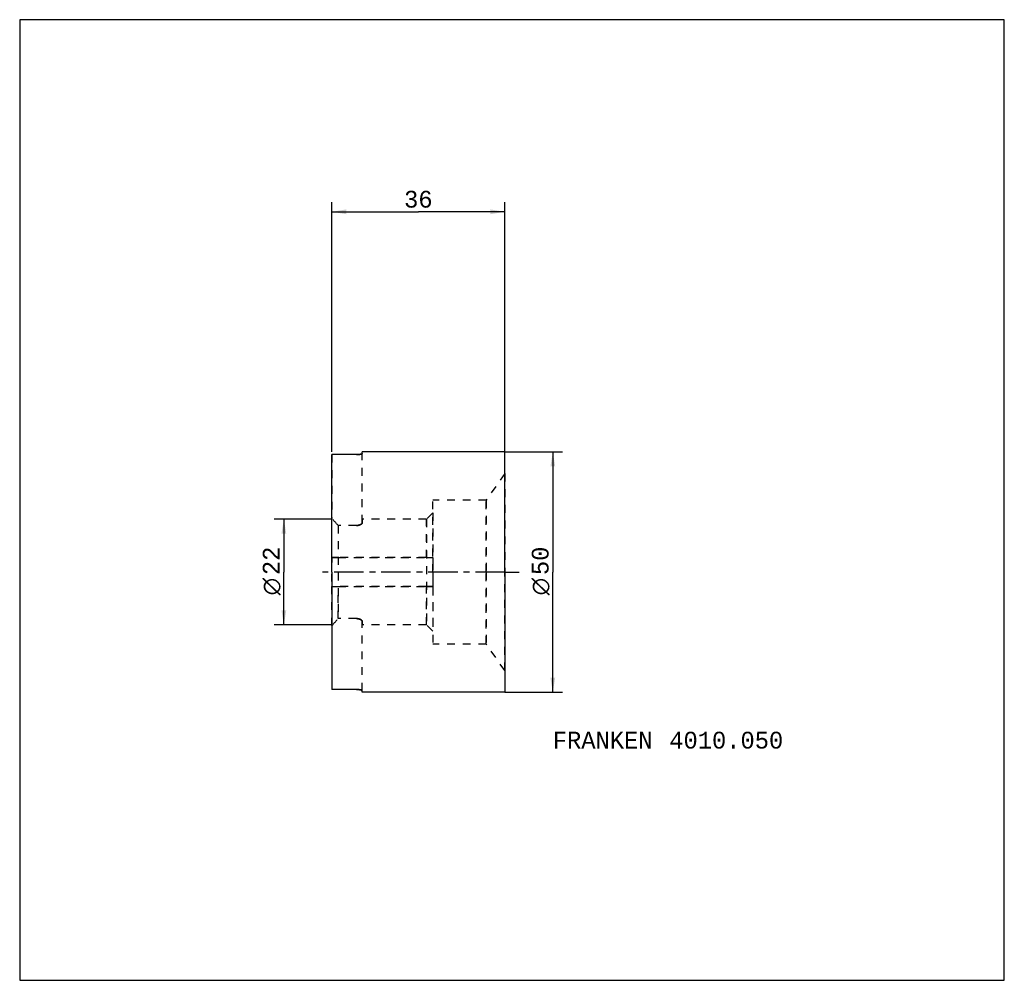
# Model space of a CAD drawing. Extents: x -65 to 140, y -85 to 115.
import ezdxf
from ezdxf.enums import TextEntityAlignment as Align

# ---------------------------------------------------------------- set-up
doc = ezdxf.new("R2010")
doc.units = 0
doc.header["$LTSCALE"] = 16.335
doc.linetypes.add('CENTER', pattern=[0.6, 0.375, -0.075, 0.075, -0.075])
doc.linetypes.add('DASHED', pattern=[0.2, 0.1, -0.1])
doc.layers.get('0').update_dxf_attribs({"linetype": 'CONTINUOUS'})
for name, color, linetype in [('1', 4, 'CONTINUOUS'), ('2', 7, 'CONTINUOUS'), ('4', 2, 'CENTER'), ('INFTOTAL', 9, 'CONTINUOUS'), ('SK2', 7, 'CONTINUOUS'), ('SK3', 1, 'DASHED'), ('SK6', 5, 'CONTINUOUS')]:
    doc.layers.add(name, color=color, linetype=linetype)
doc.styles.add('TEXTSTYLE_1', font='gdt', dxfattribs={"width": 0.8})
doc.styles.add('TEXTSTYLE_2', font='monos.ttf')
doc.dimstyles.new('DIMSTYLE_1', dxfattribs={"dimtxt": 3.5, "dimasz": 3, "dimexe": 2, "dimexo": 0, "dimgap": 0.875, "dimtad": 1, "dimdec": 3, "dimtxsty": 'TEXTSTYLE_2', "dimblk": '_FILLED', "dimblk1": '_FILLED', "dimblk2": '_FILLED', "dimcen": 0.09, "dimclrt": 5, "dimazin": 3, "dimtp": 0.3, "dimtm": 0.3, "dimtfac": 1, "dimtdec": 3, "dimtofl": 0, "dimtmove": 0, "dimatfit": 3, "dimtolj": 1})
doc.dimstyles.new('DIMSTYLE_2', dxfattribs={"dimtxt": 3.5, "dimasz": 3, "dimexe": 2, "dimexo": 0, "dimgap": 0.875, "dimtad": 1, "dimdec": 3, "dimtxsty": 'TEXTSTYLE_2', "dimblk": '_FILLED', "dimblk1": '_FILLED', "dimblk2": '_FILLED', "dimcen": 0.09, "dimclrt": 5, "dimazin": 3, "dimtp": 0.2, "dimtm": 0.2, "dimtfac": 1, "dimtdec": 3, "dimtofl": 0, "dimtmove": 0, "dimatfit": 3, "dimtolj": 1})

# ---------------------------------------------------------------- blocks, each defined once
blk = doc.blocks.new('_FILLED')
at = {"color": 0, "linetype": 'BYBLOCK'}
blk.add_solid([(0, 0), (-1, 0.167), (-1, -0.167)], dxfattribs=at)
blk = doc.blocks.new('*D0')
at = {"layer": '2', "color": 7, "linetype": 'CONTINUOUS'}
for p, q in [((0, 25), (0, 77)), ((36, 25), (36, 77)), ((0, 75), (18, 75)), ((36, 75), (18, 75))]:
    blk.add_line(p, q, dxfattribs=at)
at = {"layer": '2', "color": 7, "linetype": 'CONTINUOUS', "xscale": 3, "yscale": 3, "zscale": 3, "rotation": 180}
blk.add_blockref('_FILLED', (0, 75), dxfattribs=at)
at = {"layer": '2', "color": 7, "linetype": 'CONTINUOUS', "xscale": 3, "yscale": 3, "zscale": 3}
blk.add_blockref('_FILLED', (36, 75), dxfattribs=at)
at = {"layer": '2', "color": 7, "linetype": 'CONTINUOUS', "style": 'TEXTSTYLE_2'}
blk.add_text('36', height=3.5, dxfattribs=at).set_placement((18, 75.875), align=Align.CENTER)
blk = doc.blocks.new('*D1')
at = {"layer": '2', "color": 7, "linetype": 'CONTINUOUS'}
for p, q in [((36, 25), (48, 25)), ((46, 25), (46, 0)), ((46, -25), (46, 0)), ((36, -25), (48, -25))]:
    blk.add_line(p, q, dxfattribs=at)
at = {"layer": '2', "color": 7, "linetype": 'CONTINUOUS', "xscale": 3, "yscale": 3, "zscale": 3}
for p, rotation in [((46, 25), 90), ((46, -25), 270)]:
    blk.add_blockref('_FILLED', p, dxfattribs=dict(at, rotation=rotation))
at = {"layer": '2', "color": 7, "linetype": 'CONTINUOUS'}
for s, style, p in [('50', 'TEXTSTYLE_2', (45.12, 2.33)), ('n', 'TEXTSTYLE_1', (45.12, -3.03))]:
    blk.add_text(s, height=3.5, rotation=90, dxfattribs=dict(at, style=style)).set_placement(p, align=Align.CENTER)
blk = doc.blocks.new('*D2')
at = {"layer": 'SK2', "color": 7, "linetype": 'CONTINUOUS'}
for p, q in [((0, 11), (-12, 11)), ((-10, 11), (-10, 0)), ((-10, -11), (-10, 0)), ((0, -11), (-12, -11))]:
    blk.add_line(p, q, dxfattribs=at)
at = {"layer": 'SK2', "color": 7, "linetype": 'CONTINUOUS', "xscale": 3, "yscale": 3, "zscale": 3}
for p, rotation in [((-10, 11), 90), ((-10, -11), 270)]:
    blk.add_blockref('_FILLED', p, dxfattribs=dict(at, rotation=rotation))
at = {"layer": 'SK2', "color": 7, "linetype": 'CONTINUOUS'}
for s, style, p in [('22', 'TEXTSTYLE_2', (-10.88, 2.33)), ('n', 'TEXTSTYLE_1', (-10.88, -3.03))]:
    blk.add_text(s, height=3.5, rotation=90, dxfattribs=dict(at, style=style)).set_placement(p, align=Align.CENTER)

msp = doc.modelspace()

# ---------------------------------------------------------------- linework, layer by layer
at = {"layer": '1', "color": 4, "linetype": 'CONTINUOUS'}
for p, q in [((36, 25), (6.3, 25)), ((6.3, 24.6779), (6.3, 25)), ((36, 20.5), (36, 25)), ((0, 0), (0, 24.4532)), ((5.1, 24.4532), (0, 24.4532)), ((36, 0), (36, 20.5)), ((0, 0), (0, -24.4532)), ((36, 0), (36, -20.5)), ((36, -20.5), (36, -25)), ((5.1, -24.4532), (0, -24.4532)), ((6.3, -25), (6.3, -24.6779)), ((36, -25), (6.3, -25))]:
    msp.add_line(p, q, dxfattribs=at)
at = {"layer": '1', "color": 7, "linetype": 'CONTINUOUS'}
for points, knots in [([(6.3, 24.6779), (6.3, 24.6747), (6.2989, 24.6679), (6.2944, 24.658), (6.287, 24.6482), (6.2768, 24.6384), (6.2639, 24.6285), (6.2418, 24.6145), (6.207, 24.5976), (6.157, 24.5785), (6.0971, 24.5598), (6.0276, 24.5419), (5.9491, 24.525), (5.8624, 24.5093), (5.7682, 24.4951), (5.6674, 24.4827), (5.5228, 24.4684), (5.333, 24.4564), (5.1787, 24.4532), (5.1, 24.4532)], [0, 0, 0, 0, 0.00774338, 0.01622192, 0.02590966, 0.03711941, 0.05004153, 0.06478699, 0.09994209, 0.14275331, 0.19308759, 0.25065054, 0.3150333, 0.38573374, 0.4621682, 0.54367932, 0.6295413, 0.81110441, 1, 1, 1, 1]), ([(5.1, -24.4532), (5.1787, -24.4532), (5.333, -24.4564), (5.5228, -24.4684), (5.6674, -24.4827), (5.7682, -24.4951), (5.8624, -24.5093), (5.9491, -24.525), (6.0276, -24.5419), (6.0971, -24.5598), (6.157, -24.5785), (6.207, -24.5976), (6.2418, -24.6145), (6.2639, -24.6285), (6.2768, -24.6384), (6.287, -24.6482), (6.2944, -24.658), (6.2989, -24.6679), (6.3, -24.6747), (6.3, -24.6779)], [0, 0, 0, 0, 0.18889559, 0.3704587, 0.45632068, 0.5378318, 0.61426626, 0.6849667, 0.74934946, 0.80691241, 0.85724669, 0.90005791, 0.93521301, 0.94995847, 0.96288059, 0.97409034, 0.98377808, 0.99225662, 1, 1, 1, 1])]:
    msp.add_open_spline(points, degree=3, knots=knots, dxfattribs=at)
at = {"layer": '4', "color": 2, "linetype": 'CENTER'}
for q in [(-3, 0), (39, 0)]:
    msp.add_line((36, 0), q, dxfattribs=at)
at = {"layer": 'INFTOTAL', "color": 9, "linetype": 'CONTINUOUS'}
for p, q in [((140, 115), (-65, 115)), ((-65, 115), (-65, -85)), ((140, -85), (140, 115)), ((-65, -85), (140, -85))]:
    msp.add_line(p, q, dxfattribs=at)
at = {"layer": 'SK3', "color": 1, "linetype": 'DASHED'}
for p, q in [((6.3, 10.247), (6.3, 24.6779)), ((6.3, 10.247), (6.3, 24.6779)), ((0, 24.4532), (0, 11.1467)), ((5.1, 24.4532), (0, 24.4532)), ((36, 20.5), (32.1489, 15)), ((36, 20.5), (36, 0)), ((32.1489, 15), (21, 15)), ((21, 0), (21, 15)), ((32.1489, 0), (32.1489, 15)), ((32.1489, 15), (32.1489, 0)), ((21, 12.3), (19.7, 11)), ((0, 3), (0, 11.1467)), ((19.7, 11), (6.3, 11)), ((6.3, 11), (6.3, 10.247)), ((19.7, 11), (19.7, -11)), ((19.7, 3), (19.7, 11)), ((21, 12.3), (21, 3)), ((5.1, 9.6933), (1.3, 9.6933)), ((1.3, 9.6933), (1.3, -9.6933)), ((1.3, 9.6933), (1.3, 3)), ((5.1, 9.6933), (1.3, 9.6933)), ((0, 3), (0, 2)), ((1.3, 3), (0, 3)), ((0, 3), (1.3, 3)), ((19.7, 3), (1.3, 3)), ((1.3, 3), (19.7, 3)), ((19.7, 3), (21, 3)), ((19.7, 3), (21, 3)), ((21, 3), (21, 2)), ((0, 0), (0, 2)), ((0, -2), (0, 0)), ((21, 2), (21, -2)), ((21, 0), (21, -15)), ((32.1489, 0), (32.1489, -15)), ((32.1489, -15), (32.1489, 0)), ((36, -20.5), (36, 0)), ((0, -2), (0, -3)), ((21, -2), (21, -3)), ((0, -3), (1.3, -3)), ((0, -11.1467), (0, -3)), ((0, -3), (1.3, -3)), ((1.3, -3), (19.7, -3)), ((19.7, -3), (1.3, -3)), ((1.3, -9.6933), (1.3, -3)), ((19.7, -3), (21, -3)), ((21, -3), (19.7, -3)), ((19.7, -11), (19.7, -3)), ((21, -3), (21, -12.3)), ((5.1, -9.6933), (1.3, -9.6933)), ((5.1, -9.6933), (1.3, -9.6933)), ((6.3, -10.247), (6.3, -11)), ((6.3, -24.6779), (6.3, -10.247)), ((6.3, -24.6779), (6.3, -10.247)), ((0, -11.1467), (0, -24.4532)), ((19.7, -11), (6.3, -11)), ((21, -12.3), (19.7, -11)), ((32.1489, -15), (21, -15)), ((36, -20.5), (32.1489, -15)), ((5.1, -24.4532), (0, -24.4532))]:
    msp.add_line(p, q, dxfattribs=at)
for centre, radius, start, end in [((5.1, 30.0893), 5.6361, 269.999972, 270.992579), ((-103.7935, -82.9966), 140.1287, 41.411505, 42.208829), ((-103.7935, -82.9966), 140.1287, 41.411505, 42.208829), ((-103.7935, 82.9966), 140.1287, 317.791171, 318.588495), ((-103.7935, 82.9966), 140.1287, 317.791171, 318.588495), ((5.1001, -30.083), 5.6298, 89.006871, 90.000578)]:
    msp.add_arc(centre, radius, start, end, dxfattribs=at)
for points, knots in [([(5.1976, 24.4541), (5.2674, 24.4553), (5.4038, 24.4602), (5.6011, 24.4749), (5.7825, 24.4962), (5.9208, 24.519), (6.0192, 24.54), (6.0829, 24.556), (6.139, 24.5726), (6.1872, 24.5896), (6.2271, 24.6069), (6.2586, 24.6244), (6.2817, 24.6417), (6.2926, 24.655), (6.2958, 24.6616)], [0, 0, 0, 0, 0.1845112, 0.36061982, 0.52303432, 0.66709487, 0.73100504, 0.78894292, 0.84057169, 0.88563073, 0.92395886, 0.95554298, 0.98062962, 1, 1, 1, 1]), ([(6.2958, 24.6616), (6.2972, 24.6642), (6.2992, 24.6695), (6.3, 24.6752), (6.3, 24.6779)], [0, 0, 0, 0, 0.51738289, 1, 1, 1, 1]), ([(5.1, 9.6933), (5.1818, 9.6933), (5.3422, 9.7021), (5.5724, 9.7403), (5.7803, 9.7994), (5.9341, 9.8639), (6.0398, 9.9222), (6.1072, 9.9663), (6.165, 10.0119), (6.2131, 10.0585), (6.2511, 10.1055), (6.2788, 10.1528), (6.2959, 10.1999), (6.3, 10.2317), (6.3, 10.247)], [0, 0, 0, 0, 0.17406152, 0.34108237, 0.49535852, 0.63303267, 0.69494077, 0.75199099, 0.80413444, 0.85143141, 0.89408975, 0.93252861, 0.96746471, 1, 1, 1, 1]), ([(6.3, 10.247), (6.3, 10.2317), (6.2959, 10.1999), (6.2788, 10.1528), (6.2511, 10.1055), (6.2131, 10.0585), (6.165, 10.0119), (6.1072, 9.9663), (6.0398, 9.9222), (5.9341, 9.8639), (5.7803, 9.7994), (5.5724, 9.7403), (5.3422, 9.7021), (5.1818, 9.6933), (5.1, 9.6933)], [0, 0, 0, 0, 0.03253529, 0.06747139, 0.10591025, 0.14856858, 0.19586556, 0.24800901, 0.30505922, 0.36696733, 0.50464147, 0.65891761, 0.82593846, 1, 1, 1, 1]), ([(6.3, -10.247), (6.3, -10.2317), (6.2959, -10.1999), (6.2788, -10.1528), (6.2511, -10.1055), (6.2131, -10.0585), (6.165, -10.0119), (6.1072, -9.9663), (6.0398, -9.9222), (5.9341, -9.8639), (5.7803, -9.7994), (5.5724, -9.7403), (5.3422, -9.7021), (5.1818, -9.6933), (5.1, -9.6933)], [0, 0, 0, 0, 0.03253529, 0.06747139, 0.10591025, 0.14856858, 0.19586556, 0.24800901, 0.30505923, 0.36696734, 0.50464148, 0.65891763, 0.82593848, 1, 1, 1, 1]), ([(5.1, -9.6933), (5.1818, -9.6933), (5.3422, -9.7021), (5.5724, -9.7403), (5.7803, -9.7994), (5.9341, -9.8639), (6.0398, -9.9222), (6.1072, -9.9663), (6.165, -10.0119), (6.2131, -10.0585), (6.2511, -10.1055), (6.2788, -10.1528), (6.2959, -10.1999), (6.3, -10.2317), (6.3, -10.247)], [0, 0, 0, 0, 0.17406154, 0.34108239, 0.49535853, 0.63303267, 0.69494078, 0.75199099, 0.80413444, 0.85143141, 0.89408975, 0.93252861, 0.96746471, 1, 1, 1, 1]), ([(6.2958, -24.6616), (6.2926, -24.655), (6.2817, -24.6417), (6.2586, -24.6244), (6.2271, -24.6069), (6.1872, -24.5896), (6.139, -24.5726), (6.0829, -24.556), (6.0192, -24.54), (5.9208, -24.519), (5.7825, -24.4962), (5.6011, -24.4749), (5.4038, -24.4602), (5.2674, -24.4553), (5.1976, -24.4541)], [0, 0, 0, 0, 0.01937038, 0.04445702, 0.07604114, 0.11436927, 0.15942831, 0.21105708, 0.26899496, 0.33290513, 0.47696568, 0.63938018, 0.8154888, 1, 1, 1, 1]), ([(6.3, -24.6779), (6.3, -24.6752), (6.2992, -24.6695), (6.2972, -24.6642), (6.2958, -24.6616)], [0, 0, 0, 0, 0.48261711, 1, 1, 1, 1])]:
    msp.add_open_spline(points, degree=3, knots=knots, dxfattribs=at)

# ---------------------------------------------------------------- texts
at = {"layer": 'SK6', "color": 5, "linetype": 'CONTINUOUS', "style": 'TEXTSTYLE_2'}
for s, p in [('FRANKEN ', (46, -36.75)), ('4010.050', (70.2452, -36.75))]:
    msp.add_text(s, height=3.5, dxfattribs=at).set_placement(p)

# ---------------------------------------------------------------- dimensions: what is measured, and where the dimension line sits
at = {"layer": '2', "color": 2, "linetype": 'CONTINUOUS'}
dim = msp.add_linear_dim(base=(36, 75), p1=(0, 25), p2=(36, 25), dimstyle='DIMSTYLE_1', dxfattribs=at)
dim.commit()
dim.dimension.update_dxf_attribs({"geometry": '*D0', "text_midpoint": (17.9783, 75), "dimtype": 160})
dim = msp.add_linear_dim(base=(46, 25), p1=(36, -25), p2=(36, 25), angle=90, text='%%c<>', dimstyle='DIMSTYLE_1', dxfattribs=at)
dim.commit()
dim.dimension.update_dxf_attribs({"geometry": '*D1', "text_midpoint": (46, 0), "dimtype": 160})
at = {"layer": 'SK2', "color": 2, "linetype": 'CONTINUOUS'}
dim = msp.add_linear_dim(base=(-10, 11), p1=(0, -11), p2=(0, 11), angle=90, text='%%c<>', dimstyle='DIMSTYLE_2', dxfattribs=at)
dim.commit()
dim.dimension.update_dxf_attribs({"geometry": '*D2', "text_midpoint": (-10, 0), "dimtype": 160})

doc.saveas('drawing.dxf')
